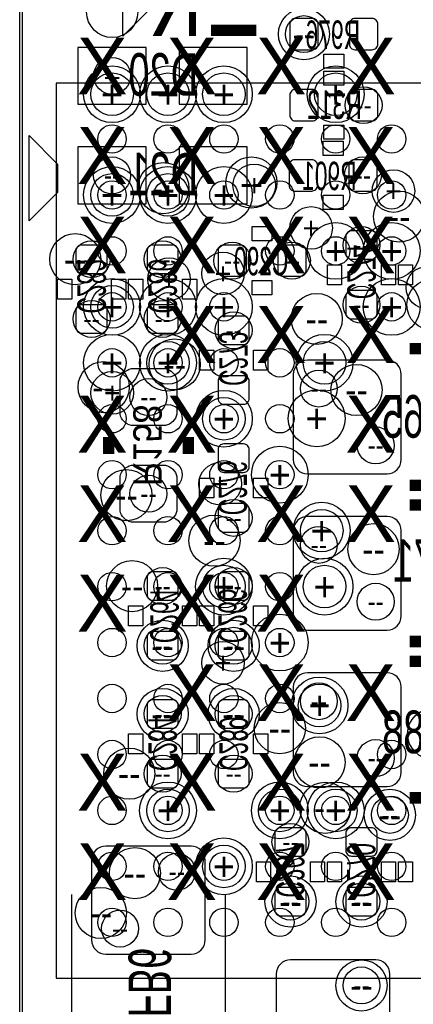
# Model space of a CAD drawing. Extents: x -22 to 398, y -34 to 263.
# Tile 24 of 48: x 12 to 15.52, y 33.7 to 42.5. Entities that reach past the tile are written whole.
import ezdxf
from ezdxf.enums import TextEntityAlignment as Align

# ---------------------------------------------------------------- set-up
doc = ezdxf.new("R2010")
doc.units = 0
for name, color, linetype in [('ASSY_BOT', 211, 'CONTINUOUS'), ('BOT', 153, 'CONTINUOUS'), ('DRILL', 254, 'CONTINUOUS'), ('OUTLINE', 5, 'CONTINUOUS'), ('SILK_BOT', 120, 'CONTINUOUS'), ('SILK_TOP', 211, 'CONTINUOUS'), ('TOP', 5, 'CONTINUOUS')]:
    doc.layers.add(name, color=color, linetype=linetype)

# ---------------------------------------------------------------- blocks, each defined once
blk = doc.blocks.new('FIGURE_CIRCLE')
blk.add_circle((0, 0), 0.5)

msp = doc.modelspace()

# ---------------------------------------------------------------- linework, layer by layer
at = {"layer": 'BOT'}
for points in [[(14.6685, 42.4561, 0.414214), (14.6177, 42.5069), (14.4653, 42.5069, 0.414214), (14.4145, 42.4561), (14.4145, 42.2783, 0.414214), (14.4653, 42.2275), (14.6177, 42.2275, 0.414214), (14.6685, 42.2783)], [(15.2019, 42.4561, 0.414214), (15.1511, 42.5069), (14.9987, 42.5069, 0.414214), (14.9479, 42.4561), (14.9479, 42.2783, 0.414214), (14.9987, 42.2275), (15.1511, 42.2275, 0.414214), (15.2019, 42.2783)], [(14.4145, 41.6433, 0.414214), (14.4653, 41.5925), (14.6177, 41.5925, 0.414214), (14.6685, 41.6433), (14.6685, 41.8211, 0.414214), (14.6177, 41.8719), (14.4653, 41.8719, 0.414214), (14.4145, 41.8211)], [(14.9479, 41.6433, 0.414214), (14.9987, 41.5925), (15.1511, 41.5925, 0.414214), (15.2019, 41.6433), (15.2019, 41.8211, 0.414214), (15.1511, 41.8719), (14.9987, 41.8719, 0.414214), (14.9479, 41.8211)], [(14.408404, 41.01592, 0.414214), (14.459204, 40.96512), (14.611604, 40.96512, 0.414214), (14.662404, 41.01592), (14.662404, 41.19372, 0.414214), (14.611604, 41.24452), (14.459204, 41.24452, 0.414214), (14.408404, 41.19372)], [(14.941804, 41.01592, 0.414214), (14.992604, 40.96512), (15.145004, 40.96512, 0.414214), (15.195804, 41.01592), (15.195804, 41.19372, 0.414214), (15.145004, 41.24452), (14.992604, 41.24452, 0.414214), (14.941804, 41.19372)], [(15.145004, 40.35552, 0.414214), (15.195804, 40.40632), (15.195804, 40.55872, 0.414214), (15.145004, 40.60952), (14.967204, 40.60952, 0.414214), (14.916404, 40.55872), (14.916404, 40.40632, 0.414214), (14.967204, 40.35552)], [(12.732004, 40.22852, 0.414214), (12.782804, 40.27932), (12.782804, 40.43172, 0.414214), (12.732004, 40.48252), (12.554204, 40.48252, 0.414214), (12.503404, 40.43172), (12.503404, 40.27932, 0.414214), (12.554204, 40.22852)], [(13.367004, 40.22852, 0.414214), (13.417804, 40.27932), (13.417804, 40.43172, 0.414214), (13.367004, 40.48252), (13.189204, 40.48252, 0.414214), (13.138404, 40.43172), (13.138404, 40.27932, 0.414214), (13.189204, 40.22852)], [(14.027404, 40.43172, 0.414214), (13.976604, 40.48252), (13.824204, 40.48252, 0.414214), (13.773404, 40.43172), (13.773404, 40.25392, 0.414214), (13.824204, 40.20312), (13.976604, 40.20312, 0.414214), (14.027404, 40.25392)], [(14.306804, 40.25392, 0.414214), (14.357604, 40.20312), (14.510004, 40.20312, 0.414214), (14.560804, 40.25392), (14.560804, 40.43172, 0.414214), (14.510004, 40.48252), (14.357604, 40.48252, 0.414214), (14.306804, 40.43172)], [(14.967204, 40.07612, 0.414214), (14.916404, 40.02532), (14.916404, 39.87292, 0.414214), (14.967204, 39.82212), (15.145004, 39.82212, 0.414214), (15.195804, 39.87292), (15.195804, 40.02532, 0.414214), (15.145004, 40.07612)], [(12.554204, 39.94912, 0.414214), (12.503404, 39.89832), (12.503404, 39.74592, 0.414214), (12.554204, 39.69512), (12.732004, 39.69512, 0.414214), (12.782804, 39.74592), (12.782804, 39.89832, 0.414214), (12.732004, 39.94912)], [(13.189204, 39.94912, 0.414214), (13.138404, 39.89832), (13.138404, 39.74592, 0.414214), (13.189204, 39.69512), (13.367004, 39.69512, 0.414214), (13.417804, 39.74592), (13.417804, 39.89832, 0.414214), (13.367004, 39.94912)], [(14.002004, 39.59352, 0.414214), (14.052804, 39.64432), (14.052804, 39.79672, 0.414214), (14.002004, 39.84752), (13.824204, 39.84752, 0.414214), (13.773404, 39.79672), (13.773404, 39.64432, 0.414214), (13.824204, 39.59352)], [(15.411704, 38.56482), (15.411704, 39.32682, 0.414214), (15.284704, 39.45382), (14.573504, 39.45382, 0.414214), (14.446504, 39.32682), (14.446504, 38.56482, 0.414214), (14.573504, 38.43782), (15.284704, 38.43782, 0.414214)], [(13.405104, 39.27602), (13.405104, 38.97122, -0.294587), (13.303504, 38.86962), (12.998704, 38.86962, -0.294587), (12.897104, 38.97122), (12.897104, 39.27602, -0.294587), (12.998704, 39.37762), (13.303504, 39.37762, -0.294587)], [(13.824204, 39.31412, 0.414214), (13.773404, 39.26332), (13.773404, 39.11092, 0.414214), (13.824204, 39.06012), (14.002004, 39.06012, 0.414214), (14.052804, 39.11092), (14.052804, 39.26332, 0.414214), (14.002004, 39.31412)], [(14.002004, 38.45052, 0.414214), (14.052804, 38.50132), (14.052804, 38.65372, 0.414214), (14.002004, 38.70452), (13.824204, 38.70452, 0.414214), (13.773404, 38.65372), (13.773404, 38.50132, 0.414214), (13.824204, 38.45052)], [(13.405104, 38.41242), (13.405104, 38.10762, -0.294587), (13.303504, 38.00602), (12.998704, 38.00602, -0.294587), (12.897104, 38.10762), (12.897104, 38.41242, -0.294587), (12.998704, 38.51402), (13.303504, 38.51402, -0.294587)], [(13.824204, 38.17112, 0.414214), (13.773404, 38.12032), (13.773404, 37.96792, 0.414214), (13.824204, 37.91712), (14.002004, 37.91712, 0.414214), (14.052804, 37.96792), (14.052804, 38.12032, 0.414214), (14.002004, 38.17112)], [(15.411704, 37.16782), (15.411704, 37.92982, 0.414214), (15.284704, 38.05682), (14.573504, 38.05682, 0.414214), (14.446504, 37.92982), (14.446504, 37.16782, 0.414214), (14.573504, 37.04082), (15.284704, 37.04082, 0.414214)], [(13.367004, 37.30752, 0.414214), (13.417804, 37.35832), (13.417804, 37.51072, 0.414214), (13.367004, 37.56152), (13.189204, 37.56152, 0.414214), (13.138404, 37.51072), (13.138404, 37.35832, 0.414214), (13.189204, 37.30752)], [(14.002004, 37.30752, 0.414214), (14.052804, 37.35832), (14.052804, 37.51072, 0.414214), (14.002004, 37.56152), (13.824204, 37.56152, 0.414214), (13.773404, 37.51072), (13.773404, 37.35832, 0.414214), (13.824204, 37.30752)], [(13.189204, 37.02812, 0.414214), (13.138404, 36.97732), (13.138404, 36.82492, 0.414214), (13.189204, 36.77412), (13.367004, 36.77412, 0.414214), (13.417804, 36.82492), (13.417804, 36.97732, 0.414214), (13.367004, 37.02812)], [(13.824204, 37.02812, 0.414214), (13.773404, 36.97732), (13.773404, 36.82492, 0.414214), (13.824204, 36.77412), (14.002004, 36.77412, 0.414214), (14.052804, 36.82492), (14.052804, 36.97732, 0.414214), (14.002004, 37.02812)], [(15.411704, 35.77082), (15.411704, 36.53282, 0.414214), (15.284704, 36.65982), (14.573504, 36.65982, 0.414214), (14.446504, 36.53282), (14.446504, 35.77082, 0.414214), (14.573504, 35.64382), (15.284704, 35.64382, 0.414214)], [(13.367004, 36.16452, 0.414214), (13.417804, 36.21532), (13.417804, 36.36772, 0.414214), (13.367004, 36.41852), (13.189204, 36.41852, 0.414214), (13.138404, 36.36772), (13.138404, 36.21532, 0.414214), (13.189204, 36.16452)], [(14.002004, 36.16452, 0.414214), (14.052804, 36.21532), (14.052804, 36.36772, 0.414214), (14.002004, 36.41852), (13.824204, 36.41852, 0.414214), (13.773404, 36.36772), (13.773404, 36.21532, 0.414214), (13.824204, 36.16452)], [(13.189204, 35.88512, 0.414214), (13.138404, 35.83432), (13.138404, 35.68192, 0.414214), (13.189204, 35.63112), (13.367004, 35.63112, 0.414214), (13.417804, 35.68192), (13.417804, 35.83432, 0.414214), (13.367004, 35.88512)], [(13.824204, 35.88512, 0.414214), (13.773404, 35.83432), (13.773404, 35.68192, 0.414214), (13.824204, 35.63112), (14.002004, 35.63112, 0.414214), (14.052804, 35.68192), (14.052804, 35.83432, 0.414214), (14.002004, 35.88512)], [(14.510004, 35.02152, 0.414214), (14.560804, 35.07232), (14.560804, 35.22472, 0.414214), (14.510004, 35.27552), (14.332204, 35.27552, 0.414214), (14.281404, 35.22472), (14.281404, 35.07232, 0.414214), (14.332204, 35.02152)], [(15.145004, 35.02152, 0.414214), (15.195804, 35.07232), (15.195804, 35.22472, 0.414214), (15.145004, 35.27552), (14.967204, 35.27552, 0.414214), (14.916404, 35.22472), (14.916404, 35.07232, 0.414214), (14.967204, 35.02152)], [(12.770104, 34.14522), (13.532104, 34.14522, 0.414214), (13.659104, 34.27222), (13.659104, 34.98342, 0.414214), (13.532104, 35.11042), (12.770104, 35.11042, 0.414214), (12.643104, 34.98342), (12.643104, 34.27222, 0.414214)], [(14.332204, 34.74212, 0.414214), (14.281404, 34.69132), (14.281404, 34.53892, 0.414214), (14.332204, 34.48812), (14.510004, 34.48812, 0.414214), (14.560804, 34.53892), (14.560804, 34.69132, 0.414214), (14.510004, 34.74212)], [(14.967204, 34.74212, 0.414214), (14.916404, 34.69132), (14.916404, 34.53892, 0.414214), (14.967204, 34.48812), (15.145004, 34.48812, 0.414214), (15.195804, 34.53892), (15.195804, 34.69132, 0.414214), (15.145004, 34.74212)], [(15.183104, 34.09442), (14.421104, 34.09442, 0.414214), (14.294104, 33.96742), (14.294104, 33.25622, 0.414214), (14.421104, 33.12922), (15.183104, 33.12922, 0.414214), (15.310104, 33.25622), (15.310104, 33.96742, 0.414214)]]:
    msp.add_lwpolyline(points, format="xyb", close=True, dxfattribs=at)
for points in [[(13.130784, 41.73982), (13.130784, 42.24782), (12.521184, 42.24782), (12.521184, 41.73982)], [(14.035024, 41.73982), (14.035024, 42.24782), (13.425424, 42.24782), (13.425424, 41.73982)], [(13.130784, 40.85082), (13.130784, 41.35882), (12.521184, 41.35882), (12.521184, 40.85082)], [(14.035024, 40.85082), (14.035024, 41.35882), (13.425424, 41.35882), (13.425424, 40.85082)]]:
    msp.add_lwpolyline(points, close=True, dxfattribs=at)
at = {"layer": 'DRILL'}
msp.add_lwpolyline([(12.022328, 11.98118), (57.021476, 11.98118), (57.021476, 55.479188), (55.517542, 56.983122), (12.022328, 56.983122)], close=True, dxfattribs=at)
at = {"layer": 'OUTLINE'}
msp.add_lwpolyline([(11.999976, 56.950102, -0.413204), (12.050014, 56.999886), (55.479442, 56.999886, -0.198304), (55.514748, 56.985408), (56.985408, 55.514494, -0.198861), (57.00014, 55.479188), (57.00014, 12.050014, -0.414338), (56.950102, 11.999976), (12.050014, 11.999976, -0.414338), (11.999976, 12.050014)], format="xyb", close=True, dxfattribs=at)
at = {"layer": 'SILK_BOT'}
for points in [[(12.922504, 42.34942), (12.922504, 43.11142), (13.176504, 42.85742), (13.176504, 42.60342)], [(14.8971, 42.1894), (14.8971, 42.0624), (14.7193, 42.0624), (14.7193, 42.1894)], [(14.7193, 41.91), (14.7193, 42.037), (14.8971, 42.037), (14.8971, 41.91)], [(14.7193, 41.4274), (14.7193, 41.5544), (14.8971, 41.5544), (14.8971, 41.4274)], [(12.084304, 40.69842), (12.084304, 41.46042), (12.338304, 41.20642), (12.338304, 40.95242)], [(14.713204, 41.28262), (14.713204, 41.40962), (14.891004, 41.40962), (14.891004, 41.28262)], [(14.713204, 40.80002), (14.713204, 40.92702), (14.891004, 40.92702), (14.891004, 40.80002)], [(14.078204, 40.52062), (14.078204, 40.64762), (14.256004, 40.64762), (14.256004, 40.52062)], [(14.878304, 40.12692), (14.751304, 40.12692), (14.751304, 40.30472), (14.878304, 40.30472)], [(15.360904, 40.12692), (15.233904, 40.12692), (15.233904, 40.30472), (15.360904, 40.30472)], [(15.513304, 40.12692), (15.386304, 40.12692), (15.386304, 40.30472), (15.513304, 40.30472)], [(12.338304, 40.17772), (12.465304, 40.17772), (12.465304, 39.99992), (12.338304, 39.99992)], [(12.820904, 40.17772), (12.947904, 40.17772), (12.947904, 39.99992), (12.820904, 39.99992)], [(12.973304, 40.17772), (13.100304, 40.17772), (13.100304, 39.99992), (12.973304, 39.99992)], [(13.455904, 40.17772), (13.582904, 40.17772), (13.582904, 39.99992), (13.455904, 39.99992)], [(14.078204, 40.03802), (14.078204, 40.16502), (14.256004, 40.16502), (14.256004, 40.03802)], [(13.735304, 39.36492), (13.608304, 39.36492), (13.608304, 39.54272), (13.735304, 39.54272)], [(14.217904, 39.36492), (14.090904, 39.36492), (14.090904, 39.54272), (14.217904, 39.54272)], [(13.608304, 38.39972), (13.735304, 38.39972), (13.735304, 38.22192), (13.608304, 38.22192)], [(14.090904, 38.39972), (14.217904, 38.39972), (14.217904, 38.22192), (14.090904, 38.22192)], [(13.100304, 37.07892), (12.973304, 37.07892), (12.973304, 37.25672), (13.100304, 37.25672)], [(13.582904, 37.07892), (13.455904, 37.07892), (13.455904, 37.25672), (13.582904, 37.25672)], [(13.735304, 37.07892), (13.608304, 37.07892), (13.608304, 37.25672), (13.735304, 37.25672)], [(14.217904, 37.07892), (14.090904, 37.07892), (14.090904, 37.25672), (14.217904, 37.25672)], [(13.100304, 35.93592), (12.973304, 35.93592), (12.973304, 36.11372), (13.100304, 36.11372)], [(13.582904, 35.93592), (13.455904, 35.93592), (13.455904, 36.11372), (13.582904, 36.11372)], [(13.735304, 35.93592), (13.608304, 35.93592), (13.608304, 36.11372), (13.735304, 36.11372)], [(14.217904, 35.93592), (14.090904, 35.93592), (14.090904, 36.11372), (14.217904, 36.11372)], [(14.116304, 34.97072), (14.243304, 34.97072), (14.243304, 34.79292), (14.116304, 34.79292)], [(14.598904, 34.97072), (14.725904, 34.97072), (14.725904, 34.79292), (14.598904, 34.79292)], [(14.751304, 34.97072), (14.878304, 34.97072), (14.878304, 34.79292), (14.751304, 34.79292)], [(15.233904, 34.97072), (15.360904, 34.97072), (15.360904, 34.79292), (15.233904, 34.79292)], [(15.386304, 34.97072), (15.513304, 34.97072), (15.513304, 34.79292), (15.386304, 34.79292)]]:
    msp.add_lwpolyline(points, close=True, dxfattribs=at)
at = {"layer": 'SILK_BOT', "const_width": 0.1016}
for points in [[(15.487904, 39.55542), (15.894304, 39.55542)], [(12.795504, 38.76802), (12.795504, 38.61562)], [(13.506704, 38.76802), (13.506704, 38.61562)], [(15.487904, 38.33622), (15.894304, 38.33622)], [(15.487904, 38.15842), (15.894304, 38.15842)], [(15.487904, 36.93922), (15.894304, 36.93922)], [(15.487904, 36.76142), (15.894304, 36.76142)], [(15.487904, 35.54222), (15.894304, 35.54222)]]:
    msp.add_lwpolyline(points, dxfattribs=at)
at = {"layer": 'SILK_BOT'}
for points in [[(12.465304, 33.05302), (12.465304, 34.67862)], [(13.836904, 34.67862), (13.836904, 33.05302)]]:
    msp.add_lwpolyline(points, dxfattribs=at)
at = {"layer": 'SILK_TOP', "const_width": 0.1016}
msp.add_lwpolyline([(13.709904, 42.40022), (14.116304, 42.40022)], dxfattribs=at)
at = {"layer": 'SILK_TOP'}
msp.add_lwpolyline([(12.326112, 41.929812), (12.326112, 33.929828), (20.326096, 33.929828), (20.326096, 41.929812), (12.326112, 41.929812)], dxfattribs=at)
at = {"layer": 'TOP'}
for centre in [(12.825984, 41.42994), (13.32611, 41.42994), (13.825982, 41.42994), (14.326108, 41.42994), (14.82598, 41.42994), (15.326106, 41.42994), (12.825984, 40.929814), (13.32611, 40.929814), (13.825982, 40.929814), (14.326108, 40.929814), (14.82598, 40.929814), (15.326106, 40.929814), (12.825984, 40.429942), (13.32611, 40.429942), (14.326108, 40.429942), (14.82598, 40.429942), (15.326106, 40.429942), (12.825984, 39.929816), (13.32611, 39.929816), (13.825982, 39.929816), (15.326106, 39.929816), (12.825984, 39.429944), (13.32611, 39.429944), (13.825982, 39.429944), (14.326108, 39.429944), (12.825984, 38.929818), (13.32611, 38.929818), (13.825982, 38.929818), (14.326108, 38.929818), (12.825984, 38.429692), (13.32611, 38.429692), (13.825982, 38.429692), (14.326108, 38.429692), (12.825984, 37.92982), (13.32611, 37.92982), (13.825982, 37.92982), (14.326108, 37.92982), (12.825984, 37.429948), (13.32611, 37.429948), (13.825982, 37.429948), (14.326108, 37.429948), (12.825984, 36.929822), (13.32611, 36.929822), (13.825982, 36.929822), (14.326108, 36.929822), (12.825984, 36.429696), (13.32611, 36.429696), (13.825982, 36.429696), (14.326108, 36.429696), (12.825984, 35.929824), (13.32611, 35.929824), (13.825982, 35.929824), (15.326106, 35.929824), (12.825984, 35.429698), (13.32611, 35.429698), (14.326108, 35.429698), (14.82598, 35.429698), (15.326106, 35.429698), (12.825984, 34.929826), (13.32611, 34.929826), (13.825982, 34.929826), (14.326108, 34.929826), (14.82598, 34.929826), (15.326106, 34.929826), (12.825984, 34.4297), (13.32611, 34.4297), (13.825982, 34.4297), (14.326108, 34.4297), (14.82598, 34.4297), (15.326106, 34.4297)]:
    msp.add_circle(centre, 0.127, dxfattribs=at)

# ---------------------------------------------------------------- block references
at = {"layer": 'DRILL'}
for p, xscale, yscale in [((12.827254, 42.56532), 0.4572, 0.4572), ((14.5415, 42.3672), 0.4572, 0.4572), ((14.5415, 42.3672), 0.3302, 0.3302), ((12.825984, 41.99382), 0.3302, 0.3302), ((12.825984, 41.82999), 0.508, 0.508), ((13.32611, 41.82999), 0.508, 0.508), ((13.825982, 41.82999), 0.508, 0.508), ((14.82598, 41.82999), 0.508, 0.508), ((12.825984, 41.82999), 0.381, 0.381), ((13.32611, 41.82999), 0.381, 0.381), ((13.825982, 41.82999), 0.381, 0.381), ((14.82598, 41.82999), 0.381, 0.381), ((15.0749, 41.7322), 0.3302, 0.3302), ((12.825984, 41.10482), 0.3302, 0.3302), ((14.071854, 41.04132), 0.4572, 0.4572), ((15.068804, 41.10482), 0.3302, 0.3302), ((12.825984, 40.929814), 0.508, 0.508), ((13.284454, 40.99052), 0.4572, 0.4572), ((13.32611, 40.929814), 0.508, 0.508), ((13.825982, 40.929814), 0.508, 0.508), ((14.097254, 41.01592), 0.381, 0.381), ((12.825984, 40.929814), 0.381, 0.381), ((13.32611, 40.929814), 0.381, 0.381), ((15.341854, 40.96512), 0.381, 0.381), ((15.392654, 40.73652), 0.4572, 0.4572), ((14.605254, 40.63492), 0.381, 0.381), ((14.82598, 40.429942), 0.508, 0.508), ((15.326106, 40.429942), 0.508, 0.508), ((12.497054, 40.35552), 0.4572, 0.4572), ((15.056104, 40.48252), 0.3302, 0.3302), ((12.643104, 40.35552), 0.3302, 0.3302), ((13.278104, 40.35552), 0.3302, 0.3302), ((13.900404, 40.34282), 0.3302, 0.3302), ((14.433804, 40.34282), 0.3302, 0.3302), ((13.817854, 40.22852), 0.381, 0.381), ((13.335254, 40.17772), 0.381, 0.381), ((15.646654, 40.10152), 0.381, 0.381), ((12.825984, 39.929816), 0.508, 0.508), ((13.32611, 39.929816), 0.508, 0.508), ((13.825982, 39.929816), 0.508, 0.508), ((15.326106, 39.929816), 0.508, 0.508), ((15.691104, 39.94912), 0.4572, 0.4572), ((12.825984, 39.929816), 0.381, 0.381), ((14.656054, 39.82212), 0.4572, 0.4572), ((15.056104, 39.94912), 0.3302, 0.3302), ((12.643104, 39.82212), 0.3302, 0.3302), ((13.278104, 39.82212), 0.3302, 0.3302), ((13.913104, 39.72052), 0.3302, 0.3302), ((12.825984, 39.429944), 0.508, 0.508), ((13.32611, 39.429944), 0.508, 0.508), ((13.32611, 39.429944), 0.381, 0.381), ((13.386054, 39.41572), 0.4572, 0.4572), ((14.726158, 39.429944), 0.508, 0.508), ((14.726158, 39.429944), 0.381, 0.381), ((12.751054, 39.21252), 0.4572, 0.4572), ((12.827254, 39.16172), 0.381, 0.381), ((14.675104, 39.19982), 0.3302, 0.3302), ((15.011654, 39.18712), 0.4572, 0.4572), ((13.151104, 39.12362), 0.3302, 0.3302), ((13.825982, 38.929818), 0.508, 0.508), ((14.656054, 38.93312), 0.508, 0.508), ((13.825982, 38.929818), 0.381, 0.381), ((15.183104, 38.69182), 0.3302, 0.3302), ((14.326108, 38.429692), 0.508, 0.508), ((12.954254, 38.24732), 0.4572, 0.4572), ((13.792454, 38.34892), 0.381, 0.381), ((13.151104, 38.26002), 0.3302, 0.3302), ((13.913104, 38.04412), 0.3302, 0.3302), ((14.700504, 37.92982), 0.508, 0.508), ((14.700504, 37.92982), 0.381, 0.381), ((13.741654, 37.84092), 0.4572, 0.4572), ((14.675104, 37.80282), 0.3302, 0.3302), ((15.164054, 37.76472), 0.4572, 0.4572), ((13.005054, 37.43452), 0.4572, 0.4572), ((13.825982, 37.429948), 0.508, 0.508), ((14.726158, 37.429948), 0.508, 0.508), ((13.278104, 37.43452), 0.3302, 0.3302), ((13.825982, 37.429948), 0.381, 0.381), ((13.913104, 37.43452), 0.3302, 0.3302), ((14.726158, 37.429948), 0.381, 0.381), ((15.183104, 37.29482), 0.3302, 0.3302), ((14.326108, 36.929822), 0.508, 0.508), ((13.278104, 36.90112), 0.4572, 0.4572), ((13.278104, 36.90112), 0.3302, 0.3302), ((13.913104, 36.90112), 0.4572, 0.4572), ((13.913104, 36.90112), 0.3302, 0.3302), ((13.817854, 36.74872), 0.381, 0.381), ((14.681454, 36.36772), 0.508, 0.508), ((13.278104, 36.29152), 0.4572, 0.4572), ((13.913104, 36.29152), 0.4572, 0.4572), ((14.681454, 36.36772), 0.381, 0.381), ((14.675104, 36.40582), 0.3302, 0.3302), ((13.278104, 36.29152), 0.3302, 0.3302), ((13.913104, 36.29152), 0.3302, 0.3302), ((14.325854, 36.16452), 0.4572, 0.4572), ((15.697454, 36.11372), 0.4572, 0.4572), ((14.681454, 35.85972), 0.4572, 0.4572), ((15.183104, 35.89782), 0.3302, 0.3302), ((12.979654, 35.75812), 0.4572, 0.4572), ((13.278104, 35.75812), 0.3302, 0.3302), ((13.913104, 35.75812), 0.3302, 0.3302), ((13.32611, 35.429698), 0.508, 0.508), ((14.326108, 35.429698), 0.508, 0.508), ((14.732254, 35.45332), 0.4572, 0.4572), ((14.82598, 35.429698), 0.508, 0.508), ((13.32611, 35.429698), 0.381, 0.381), ((14.326108, 35.429698), 0.381, 0.381), ((14.82598, 35.429698), 0.381, 0.381), ((15.310104, 35.38982), 0.4572, 0.4572), ((15.310104, 35.38982), 0.3302, 0.3302), ((14.421104, 35.14852), 0.3302, 0.3302), ((13.825982, 34.929826), 0.508, 0.508), ((13.825982, 34.929826), 0.381, 0.381), ((13.030454, 34.86912), 0.4572, 0.4572), ((13.405104, 34.88182), 0.3302, 0.3302), ((14.421104, 34.61512), 0.4572, 0.4572), ((14.421104, 34.61512), 0.3302, 0.3302), ((15.056104, 34.61512), 0.4572, 0.4572), ((15.056104, 34.61512), 0.3302, 0.3302), ((12.725654, 34.51352), 0.4572, 0.4572), ((12.897104, 34.37382), 0.3302, 0.3302), ((15.056104, 33.86582), 0.4572, 0.4572), ((15.056104, 33.86582), 0.3302, 0.3302)]:
    msp.add_blockref('FIGURE_CIRCLE', p, dxfattribs=dict(at, xscale=xscale, yscale=yscale))

# ---------------------------------------------------------------- texts
at = {"layer": 'ASSY_BOT', "text_generation_flag": 2}
for s, height, width, p in [('R976', 0.254, 0.6, (14.800326, 42.235374)), ('R312', 0.254, 0.6, (14.81455, 41.609518)), ('R901', 0.254, 0.6, (14.76883, 40.972994)), ('C290', 0.254, 0.6, (14.15923, 40.210994)), ('C265', 0.381, 0.666667, (15.6464, 38.7604)), ('C271', 0.381, 0.666667, (15.741904, 37.47262)), ('C288', 0.381, 0.666667, (15.6464, 35.941))]:
    msp.add_text(s, height=height, dxfattribs=dict(at, width=width)).set_placement(p, align=Align.CENTER)
at = {"layer": 'ASSY_BOT', "text_generation_flag": 2, "width": 0.666667}
for s, p in [('D20', (13.595604, 41.81602)), ('D21', (13.595604, 40.92702))]:
    msp.add_text(s, height=0.381, dxfattribs=at).set_placement(p)
at = {"layer": 'ASSY_BOT', "text_generation_flag": 2}
for s, height, width, p in [('C274', 0.254, 0.6, (14.929104, 40.24122)), ('C282', 0.254, 0.6, (12.516104, 40.11422)), ('C286', 0.254, 0.6, (13.151104, 40.11422)), ('C273', 0.254, 0.6, (13.783818, 39.46652)), ('R158', 0.254, 0.9, (13.015722, 38.69182)), ('C276', 0.254, 0.6, (13.777722, 38.31082)), ('C264', 0.254, 0.6, (13.167868, 37.16782)), ('C266', 0.254, 0.6, (13.777468, 37.16782)), ('C284', 0.254, 0.6, (13.151104, 36.02482)), ('C289', 0.254, 0.6, (13.786104, 36.02482)), ('C267', 0.254, 0.6, (14.291818, 34.89452)), ('C270', 0.254, 0.6, (14.926818, 34.89452)), ('FB6', 0.381, 0.666667, (12.973304, 33.89122))]:
    msp.add_text(s, height=height, rotation=270, dxfattribs=dict(at, width=width)).set_placement(p, align=Align.CENTER)
at = {"layer": 'DRILL'}
for s, height, p in [('X', 0.508, (12.738354, 42.08272)), ('X', 0.508, (13.538454, 42.08272)), ('X', 0.508, (14.338554, 42.08272)), ('--', 0.2286, (14.5415, 42.3672)), ('--', 0.1651, (14.5415, 42.3672)), ('X', 0.508, (15.138654, 42.08272)), ('--', 0.1651, (12.825984, 41.99382)), ('+', 0.254, (12.825984, 41.82999)), ('+', 0.1905, (12.825984, 41.82999)), ('+', 0.254, (13.32611, 41.82999)), ('+', 0.1905, (13.32611, 41.82999)), ('+', 0.254, (13.825982, 41.82999)), ('+', 0.1905, (13.825982, 41.82999)), ('+', 0.254, (14.82598, 41.82999)), ('+', 0.1905, (14.82598, 41.82999)), ('--', 0.1651, (15.0749, 41.7322)), ('X', 0.508, (12.738354, 41.28262)), ('X', 0.508, (13.538454, 41.28262)), ('X', 0.508, (14.338554, 41.28262)), ('X', 0.508, (15.138654, 41.28262)), ('--', 0.1651, (12.825984, 41.10482)), ('--', 0.1651, (15.068804, 41.10482)), ('+', 0.254, (12.825984, 40.929814)), ('+', 0.254, (13.32611, 40.929814)), ('+', 0.254, (13.825982, 40.929814)), ('--', 0.2286, (14.071854, 41.04132)), ('+', 0.1905, (14.097254, 41.01592)), ('+', 0.1905, (15.341854, 40.96512)), ('+', 0.1905, (12.825984, 40.929814)), ('--', 0.2286, (13.284454, 40.99052)), ('+', 0.1905, (13.32611, 40.929814)), ('X', 0.508, (12.738354, 40.48252)), ('X', 0.508, (13.538454, 40.48252)), ('X', 0.508, (14.338554, 40.48252)), ('+', 0.1905, (14.605254, 40.63492)), ('X', 0.508, (15.138654, 40.48252)), ('--', 0.2286, (15.392654, 40.73652)), ('+', 0.254, (14.82598, 40.429942)), ('+', 0.254, (15.326106, 40.429942)), ('--', 0.1651, (15.056104, 40.48252)), ('--', 0.2286, (12.497054, 40.35552)), ('--', 0.1651, (12.643104, 40.35552)), ('--', 0.1651, (13.278104, 40.35552)), ('--', 0.1651, (13.900404, 40.34282)), ('--', 0.1651, (14.433804, 40.34282)), ('+', 0.1905, (13.335254, 40.17772)), ('+', 0.1905, (13.817854, 40.22852)), ('+', 0.254, (12.825984, 39.929816)), ('+', 0.1905, (12.825984, 39.929816)), ('+', 0.254, (13.32611, 39.929816)), ('+', 0.254, (13.825982, 39.929816)), ('+', 0.254, (15.326106, 39.929816)), ('X', 0.508, (13.538454, 39.68242)), ('X', 0.508, (14.338554, 39.68242)), ('X', 0.508, (15.138654, 39.68242)), ('--', 0.1651, (15.056104, 39.94912)), ('--', 0.1651, (12.643104, 39.82212)), ('--', 0.1651, (13.278104, 39.82212)), ('--', 0.2286, (14.656054, 39.82212)), ('--', 0.1651, (13.913104, 39.72052)), ('+', 0.254, (12.825984, 39.429944)), ('+', 0.254, (13.32611, 39.429944)), ('+', 0.254, (14.726158, 39.429944)), ('+', 0.1905, (13.32611, 39.429944)), ('+', 0.1905, (14.726158, 39.429944)), ('--', 0.2286, (13.386054, 39.41572)), ('--', 0.2286, (12.751054, 39.21252)), ('+', 0.1905, (12.827254, 39.16172)), ('--', 0.1651, (14.675104, 39.19982)), ('--', 0.2286, (15.011654, 39.18712)), ('X', 0.508, (12.738354, 38.88232)), ('--', 0.1651, (13.151104, 39.12362)), ('X', 0.508, (13.538454, 38.88232)), ('X', 0.508, (15.138654, 38.88232)), ('+', 0.254, (13.825982, 38.929818)), ('+', 0.1905, (13.825982, 38.929818)), ('+', 0.254, (14.656054, 38.93312)), ('--', 0.1651, (15.183104, 38.69182)), ('+', 0.254, (14.326108, 38.429692)), ('+', 0.1905, (13.792454, 38.34892)), ('X', 0.508, (12.738354, 38.08222)), ('X', 0.508, (13.538454, 38.08222)), ('X', 0.508, (14.338554, 38.08222)), ('X', 0.508, (15.138654, 38.08222)), ('--', 0.2286, (12.954254, 38.24732)), ('--', 0.1651, (13.151104, 38.26002)), ('--', 0.1651, (13.913104, 38.04412)), ('+', 0.254, (14.700504, 37.92982)), ('+', 0.1905, (14.700504, 37.92982)), ('--', 0.2286, (13.741654, 37.84092)), ('--', 0.1651, (14.675104, 37.80282)), ('--', 0.2286, (15.164054, 37.76472)), ('X', 0.508, (12.738354, 37.28212)), ('X', 0.508, (13.538454, 37.28212)), ('+', 0.254, (13.825982, 37.429948)), ('+', 0.1905, (13.825982, 37.429948)), ('X', 0.508, (14.338554, 37.28212)), ('+', 0.254, (14.726158, 37.429948)), ('+', 0.1905, (14.726158, 37.429948)), ('--', 0.2286, (13.005054, 37.43452)), ('--', 0.1651, (13.278104, 37.43452)), ('--', 0.1651, (13.913104, 37.43452)), ('--', 0.1651, (15.183104, 37.29482)), ('+', 0.254, (14.326108, 36.929822)), ('--', 0.2286, (13.278104, 36.90112)), ('--', 0.1651, (13.278104, 36.90112)), ('--', 0.2286, (13.913104, 36.90112)), ('--', 0.1651, (13.913104, 36.90112)), ('+', 0.1905, (13.817854, 36.74872)), ('X', 0.508, (13.538454, 36.48202)), ('X', 0.508, (14.338554, 36.48202)), ('X', 0.508, (15.138654, 36.48202)), ('+', 0.254, (14.681454, 36.36772)), ('+', 0.1905, (14.681454, 36.36772)), ('--', 0.1651, (14.675104, 36.40582)), ('--', 0.2286, (13.278104, 36.29152)), ('--', 0.1651, (13.278104, 36.29152)), ('--', 0.2286, (13.913104, 36.29152)), ('--', 0.1651, (13.913104, 36.29152)), ('--', 0.2286, (14.325854, 36.16452)), ('X', 0.508, (12.738354, 35.68192)), ('X', 0.508, (13.538454, 35.68192)), ('X', 0.508, (14.338554, 35.68192)), ('X', 0.508, (15.138654, 35.68192)), ('--', 0.2286, (14.681454, 35.85972)), ('--', 0.1651, (15.183104, 35.89782)), ('--', 0.2286, (12.979654, 35.75812)), ('--', 0.1651, (13.278104, 35.75812)), ('--', 0.1651, (13.913104, 35.75812)), ('+', 0.254, (13.32611, 35.429698)), ('+', 0.1905, (13.32611, 35.429698)), ('+', 0.254, (14.326108, 35.429698)), ('+', 0.1905, (14.326108, 35.429698)), ('+', 0.254, (14.82598, 35.429698)), ('+', 0.1905, (14.82598, 35.429698)), ('--', 0.2286, (14.732254, 35.45332)), ('--', 0.2286, (15.310104, 35.38982)), ('--', 0.1651, (15.310104, 35.38982)), ('X', 0.508, (12.738354, 34.88182)), ('X', 0.508, (13.538454, 34.88182)), ('X', 0.508, (14.338554, 34.88182)), ('--', 0.1651, (14.421104, 35.14852)), ('X', 0.508, (15.138654, 34.88182)), ('+', 0.254, (13.825982, 34.929826)), ('+', 0.1905, (13.825982, 34.929826)), ('--', 0.2286, (13.030454, 34.86912)), ('--', 0.1651, (13.405104, 34.88182)), ('--', 0.2286, (14.421104, 34.61512)), ('--', 0.1651, (14.421104, 34.61512)), ('--', 0.2286, (15.056104, 34.61512)), ('--', 0.1651, (15.056104, 34.61512)), ('--', 0.2286, (12.725654, 34.51352)), ('--', 0.1651, (12.897104, 34.37382)), ('--', 0.2286, (15.056104, 33.86582)), ('--', 0.1651, (15.056104, 33.86582))]:
    msp.add_text(s, height=height, dxfattribs=at).set_placement(p, align=Align.MIDDLE_CENTER)
at = {"layer": 'SILK_BOT', "text_generation_flag": 2, "width": 0.666667}
msp.add_text('K', height=0.762, dxfattribs=at).set_placement((13.633704, 42.34942))

doc.saveas('drawing.dxf')
